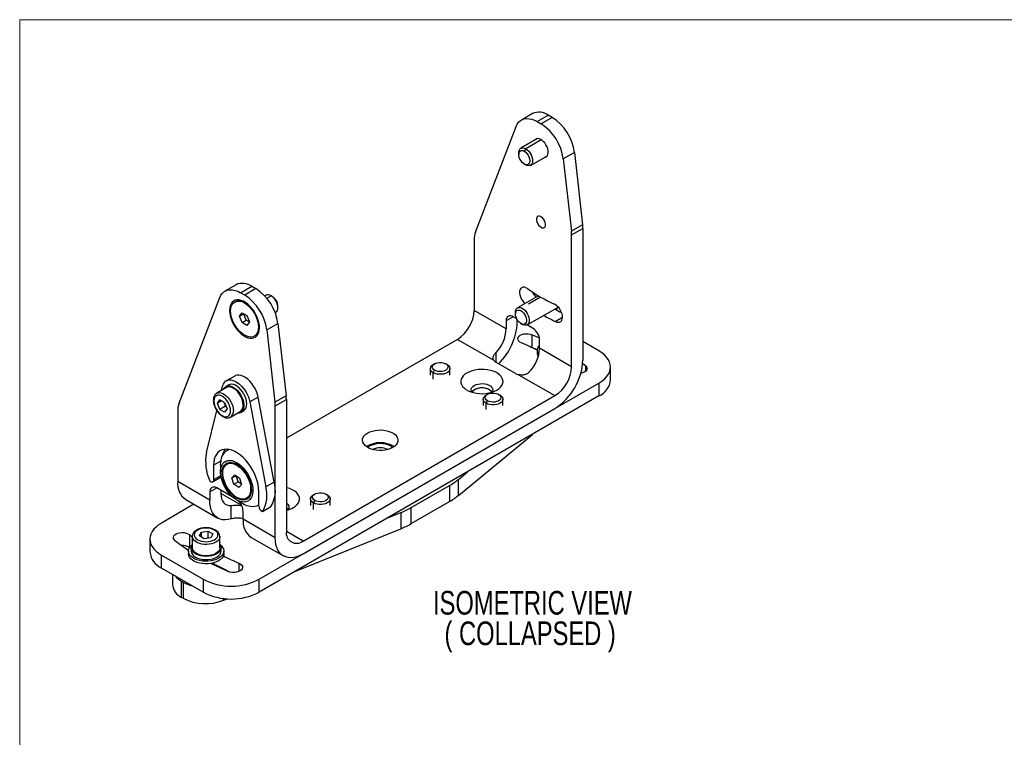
# Model space of a CAD drawing. Header units: millimetres. Extents: x 0 to 864, y 0 to 559.
# Tile 3 of 9: x 0 to 250, y 377 to 559. Entities that reach past the tile are written whole.
import ezdxf

# ---------------------------------------------------------------- set-up
doc = ezdxf.new("R2010")
doc.units = ezdxf.units.MM
doc.layers.add('TEXT', color=140, linetype='Continuous', lineweight=25)
doc.styles.add('SLDTEXTSTYLE0', font='TXT', dxfattribs={"width": 0.75})

# ---------------------------------------------------------------- blocks, each defined once
blk = doc.blocks.new('SW_NOTE_0_24')
at = {"layer": 'TEXT', "color": 0, "char_height": 6, "attachment_point": 2, "style": 'SLDTEXTSTYLE0'}
for s, insert in [('ISOMETRIC VIEW', (31.22, 7.73)), ('( COLLAPSED )', (30.64, -0.02))]:
    blk.add_mtext(s, dxfattribs=dict(at, insert=insert))

msp = doc.modelspace()

# ---------------------------------------------------------------- linework, layer by layer
at = {"color": 7, "linetype": 'Continuous', "lineweight": 18}
for q in [(-0.0003, -0.00032), (863.5997, 558.79968)]:
    msp.add_line((-0.0003, 558.79968), q, dxfattribs=at)
for p, q in [((130.13661, 534.95975), (127.30818, 533.32693)), ((131.30785, 532.93087), (134.13628, 534.56368)), ((131.30785, 532.93087), (132.32895, 532.3414)), ((135.15738, 533.97422), (132.32895, 532.3414)), ((135.15738, 533.97422), (134.13628, 534.56368)), ((115.66722, 504.90411), (125.99215, 531.70142)), ((131.40383, 528.60727), (127.15764, 526.156)), ((132.36604, 528.31743), (128.40754, 526.03223)), ((126.63978, 525.01139), (126.63978, 524.60319)), ((128.40754, 526.03223), (128.05399, 525.41986)), ((140.75918, 525.11716), (137.93075, 523.48435)), ((140.75918, 525.11716), (142.84818, 506.74679)), ((129.65744, 521.82576), (133.90363, 524.27703)), ((137.93075, 523.48435), (140.01975, 505.11398)), ((128.05376, 522.15383), (128.40726, 521.94969)), ((142.84818, 506.74679), (140.01975, 505.11398)), ((140.0748, 504.17307), (142.90323, 505.80589)), ((142.90323, 505.80589), (142.90323, 472.34477)), ((115.32607, 502.86686), (115.32607, 484.9991)), ((140.0748, 470.71196), (140.0748, 504.17307)), ((54.90044, 491.52684), (52.07202, 489.89402)), ((56.07169, 489.49796), (58.90012, 491.13077)), ((59.92121, 490.54131), (57.09279, 488.90849)), ((58.90012, 491.13077), (59.92121, 490.54131)), ((40.43106, 461.4712), (50.75599, 488.26851)), ((54.7728, 487.2558), (54.56067, 487.13334)), ((57.09279, 488.90849), (56.07169, 489.49796)), ((62.52808, 488.84615), (62.20936, 488.66215)), ((62.69702, 488.09835), (63.77798, 488.72238)), ((63.77798, 488.72238), (64.13154, 488.51821)), ((131.64174, 488.73412), (126.30912, 485.65566)), ((129.142, 486.64789), (132.19242, 488.40886)), ((57.06047, 486.8858), (57.2726, 487.00826)), ((57.2726, 487.00826), (57.57707, 486.83243)), ((65.54575, 485.66052), (65.54575, 486.06872)), ((123.45779, 480.30475), (115.32607, 484.9991)), ((128.80891, 481.32541), (136.37496, 485.6932)), ((55.82303, 483.51745), (56.44175, 484.39777)), ((55.82303, 483.51745), (56.88369, 484.12975)), ((56.44175, 481.92277), (55.82303, 483.51745)), ((56.44175, 484.39777), (57.67919, 483.68342)), ((56.44175, 481.92277), (57.50241, 482.53507)), ((56.88369, 484.12975), (56.89014, 484.13893)), ((57.50241, 482.53507), (56.88369, 484.12975)), ((58.29146, 482.07956), (57.50241, 482.53507)), ((57.67919, 483.68342), (58.29791, 482.08873)), ((64.8363, 484.40531), (65.02788, 484.51591)), ((125.22585, 483.36678), (123.45779, 482.34611)), ((123.45779, 482.34611), (123.45779, 480.30475)), ((126.13146, 482.84398), (125.22556, 483.36695)), ((125.79125, 484.51105), (125.79125, 484.10284)), ((126.28622, 481.93757), (126.28622, 482.57606)), ((126.49211, 482.28814), (126.28622, 482.25161)), ((135.91954, 482.21925), (137.74135, 483.27112)), ((57.67919, 481.20841), (56.44175, 481.92277)), ((58.29791, 482.08873), (57.67919, 481.20841)), ((60.80813, 480.88453), (60.80813, 481.23546)), ((62.69459, 480.05144), (65.52302, 481.68425)), ((62.69459, 480.05144), (64.78359, 461.68106)), ((65.52302, 481.68425), (67.61202, 463.31388)), ((127.20523, 481.65349), (127.55873, 481.44935)), ((130.17531, 480.50952), (128.785, 481.31213)), ((59.56027, 478.47285), (59.7724, 478.59531)), ((111.08343, 477.65063), (67.66707, 452.5869)), ((111.08343, 477.65063), (120.2901, 472.33573)), ((130.01134, 478.83774), (131.8836, 478.00705)), ((130.01134, 475.57158), (130.01134, 478.83774)), ((131.94308, 475.4063), (131.94308, 477.44766)), ((130.01134, 475.57158), (129.71338, 475.67915)), ((131.32023, 474.99748), (130.01134, 475.57158)), ((131.31592, 474.88381), (131.31592, 474.23058)), ((140.0748, 470.71196), (131.94308, 475.4063)), ((147.00445, 474.71103), (142.90323, 477.07861)), ((120.8415, 474.26941), (120.8415, 471.85413)), ((104.19936, 470.22158), (104.19936, 468.5885)), ((105.28492, 471.44613), (104.93131, 471.24193)), ((104.9316, 469.20107), (105.28515, 469.81344)), ((108.46742, 471.24193), (108.11381, 471.44613)), ((109.19936, 468.5885), (109.19936, 470.22158)), ((125.79125, 468.9967), (120.8415, 471.85413)), ((142.87056, 471.54191), (143.5463, 471.02418)), ((143.5463, 471.02418), (143.5463, 469.47895)), ((149.93338, 467.36283), (149.93338, 470.62899)), ((54.56067, 468.3529), (52.43935, 467.12829)), ((104.9316, 467.56799), (104.9316, 469.20107)), ((126.62549, 468.67839), (135.83216, 463.36349)), ((52.48218, 465.42101), (50.00731, 463.99229)), ((51.25064, 464.71006), (51.50695, 465.75926)), ((53.0393, 466.08903), (52.3322, 465.68082)), ((60.73742, 416.74605), (147.00445, 466.54695)), ((147.00445, 466.54695), (147.00445, 463.28079)), ((50.17887, 461.46405), (50.79124, 462.33535)), ((52.01599, 461.62832), (50.79124, 462.33535)), ((60.49267, 463.02113), (58.37135, 461.79652)), ((64.61131, 441.40579), (60.49267, 463.02113)), ((147.00445, 463.28079), (60.73742, 413.47989)), ((67.61202, 463.31388), (64.78359, 461.68106)), ((64.83864, 460.74016), (67.66707, 462.37298)), ((67.66707, 462.37298), (67.66707, 428.91186)), ((71.90971, 426.46184), (135.83216, 463.36349)), ((117.63439, 462.46571), (117.63439, 460.83262)), ((118.71995, 463.69025), (118.36634, 463.48605)), ((121.90245, 463.48605), (121.54884, 463.69025)), ((122.63439, 460.83262), (122.63439, 462.46571)), ((51.2397, 462.07646), (50.17887, 461.46405)), ((50.79124, 459.88572), (50.17887, 461.46405)), ((52.20546, 460.70213), (50.79124, 459.88572)), ((52.01599, 459.17869), (50.79124, 459.88572)), ((51.79707, 461.75469), (52.20546, 460.70213)), ((52.01599, 461.62832), (52.62836, 460.04999)), ((52.62836, 460.04999), (52.01599, 459.17869)), ((52.20546, 460.70213), (52.42437, 460.57576)), ((58.37135, 461.79652), (62.48999, 440.18118)), ((64.83864, 427.27905), (64.83864, 460.74016)), ((71.90971, 423.19568), (135.83216, 460.09733)), ((118.36663, 461.44519), (118.72018, 462.05757)), ((118.36663, 459.81211), (118.36663, 461.44519)), ((40.08991, 459.43395), (40.08991, 441.56619)), ((47.38831, 448.8992), (49.99731, 459.57942)), ((53.50703, 457.92995), (55.9819, 459.35867)), ((56.13189, 459.09885), (56.83899, 459.50706)), ((111.32048, 438.02975), (130.13838, 453.54421)), ((94.39571, 450.46371), (94.72689, 450.24766)), ((53.05559, 449.71798), (52.63653, 449.47606)), ((51.04215, 446.74774), (49.21158, 445.69097)), ((49.21158, 445.69097), (49.21158, 441.9069)), ((50.97935, 445.8133), (51.01034, 446.47823)), ((50.97935, 445.8133), (50.97935, 444.0172)), ((52.75755, 446.08192), (52.58077, 445.97986)), ((55.45013, 445.49661), (55.60856, 445.58807)), ((49.00444, 441.44906), (51.12576, 442.67367)), ((51.06922, 442.9793), (49.21158, 441.9069)), ((53.84991, 442.50943), (54.57726, 443.24558)), ((53.84991, 442.50943), (54.82513, 443.07241)), ((54.35322, 440.91347), (53.84991, 442.50943)), ((54.57726, 443.24558), (55.80792, 442.38577)), ((55.41388, 441.52577), (54.95467, 442.9819)), ((55.80792, 442.38577), (56.31123, 440.78981)), ((111.32048, 442.11246), (113.62022, 444.00848)), ((48.22163, 436.87184), (40.08991, 441.56619)), ((48.22163, 438.91319), (49.98969, 439.93387)), ((54.32399, 437.43173), (49.9894, 439.93404)), ((54.35322, 440.91347), (55.41388, 441.52577)), ((55.58388, 440.05366), (54.35322, 440.91347)), ((56.26713, 440.92965), (55.41388, 441.52577)), ((56.31123, 440.78981), (55.58388, 440.05366)), ((64.61131, 441.40579), (62.48999, 440.18118)), ((99.36941, 434.96519), (109.07958, 440.57075)), ((109.07958, 440.57075), (109.07958, 436.48804)), ((111.32048, 438.02975), (111.32048, 442.11246)), ((48.22163, 438.91319), (48.22163, 436.87184)), ((51.05006, 439.32173), (51.05006, 438.50466)), ((56.35422, 435.44183), (51.05006, 438.50386)), ((57.58037, 437.31938), (57.75714, 437.42143)), ((60.66671, 435.294), (60.66671, 439.07807)), ((74.87933, 438.3816), (74.52572, 438.1774)), ((78.06183, 438.1774), (77.70822, 438.3816)), ((44.23238, 435.79218), (35.98869, 431.0332)), ((42.16138, 436.98774), (50.29311, 432.29339)), ((53.66636, 432.06851), (53.66636, 435.49002)), ((55.0799, 436.91407), (56.63528, 436.01587)), ((60.63588, 435.61928), (60.66671, 435.63708)), ((61.65057, 433.97013), (63.77189, 435.19474)), ((73.79377, 437.15705), (73.79377, 435.52397)), ((74.52601, 436.13654), (74.87956, 436.74892)), ((74.52601, 434.50346), (74.52601, 436.13654)), ((78.79377, 435.52397), (78.79377, 437.15705)), ((99.36941, 430.88248), (109.07958, 436.48804)), ((99.36941, 430.88248), (99.36941, 434.96519)), ((56.70691, 431.97339), (56.70691, 434.01474)), ((93.41444, 432.34393), (96.6988, 433.67154)), ((96.6988, 433.67154), (96.6988, 429.58883)), ((64.83864, 427.27905), (56.70691, 431.97339)), ((43.06419, 428.10119), (43.70402, 427.61113)), ((43.06419, 428.10119), (43.06419, 424.83503)), ((43.80239, 427.60499), (43.803, 427.64242)), ((43.80239, 427.60499), (43.80239, 424.74709)), ((45.62936, 427.75447), (46.07765, 428.72029)), ((46.85411, 427.04744), (45.62936, 427.75447)), ((46.07765, 428.72029), (47.75068, 428.97908)), ((46.07765, 428.72029), (46.07765, 427.49567)), ((48.52714, 427.30623), (46.85411, 427.04744)), ((47.75068, 428.97908), (48.97543, 428.27205)), ((47.75068, 428.97908), (47.75068, 427.18612)), ((48.97543, 428.27205), (48.52714, 427.30623)), ((50.80239, 427.60499), (50.77368, 427.72165)), ((50.79853, 427.69989), (50.80239, 427.60499)), ((50.80239, 424.74709), (50.80239, 427.60499)), ((58.77839, 427.39494), (66.91012, 422.7006)), ((71.90971, 426.46184), (67.66707, 428.91107)), ((69.82406, 418.7255), (96.6988, 429.58883)), ((33.05975, 426.95116), (33.05975, 423.68499)), ((35.98869, 422.86912), (46.59529, 416.74605)), ((35.98869, 419.60295), (35.98869, 422.86912)), ((42.8673, 424.37018), (42.69176, 424.22546)), ((42.80239, 423.93055), (42.80239, 423.27732)), ((43.50239, 424.74709), (43.50239, 423.93055)), ((51.10239, 423.93055), (51.10239, 424.74709)), ((51.80239, 423.27732), (51.80239, 423.93055)), ((49.30239, 420.43699), (49.30239, 420.9502)), ((55.6585, 418.7424), (55.6585, 420.83066)), ((46.59529, 413.47989), (35.98869, 419.60295)), ((38.74576, 418.01133), (38.74576, 415.43332)), ((41.0889, 416.25039), (41.49507, 416.01591)), ((41.0889, 412.16768), (41.0889, 416.25039)), ((41.49507, 416.01591), (41.49507, 411.93321)), ((46.59529, 416.74605), (46.59529, 413.47989)), ((60.73742, 413.47989), (60.73742, 416.74605)), ((41.49507, 411.93321), (41.0889, 412.16768)), ((51.74054, 411.41575), (51.74054, 411.89712)), ((51.74054, 411.41575), (52.72717, 411.81457))]:
    msp.add_line(p, q)
at = {"flags": 128}
for points in [[(125.99215, 531.70142), (126.26756, 532.27385), (126.61811, 532.7587), (127.03857, 533.14874), (127.52268, 533.43814), (128.06322, 533.6226), (128.65212, 533.69936), (129.28062, 533.66729), (129.93934, 533.52686), (130.61846, 533.28016), (131.30785, 532.93087)], [(133.18943, 523.86473), (133.40923, 523.9036), (133.69785, 524.05269), (133.92095, 524.30387), (134.06809, 524.64539), (134.13241, 525.06129), (134.11089, 525.53212), (134.00453, 526.03586), (133.81832, 526.54896), (133.56095, 527.04742), (133.24446, 527.50794), (132.88366, 527.90899), (132.4954, 528.23181), (132.09786, 528.46131), (131.7096, 528.58676), (131.3488, 528.60229), (131.03231, 528.50717), (130.77494, 528.30586), (130.68963, 528.19498)], [(126.63978, 525.01139), (126.6841, 525.44005), (126.81484, 525.79604), (127.02545, 526.06151), (127.30536, 526.22315), (127.64054, 526.27286), (128.01418, 526.20814), (128.40754, 526.03223)], [(128.05399, 525.41986), (128.40569, 525.16552), (128.73529, 524.82455), (129.02208, 524.41837), (129.24805, 523.97251), (129.39899, 523.51498), (129.46541, 523.07452), (129.44315, 522.67882), (129.33361, 522.35274), (129.14366, 522.11676), (128.88524, 521.98572), (128.5746, 521.96784), (128.23124, 522.06425), (127.87674, 522.2689), (127.53338, 522.56892), (127.22274, 522.94546), (126.96432, 523.37487), (126.77437, 523.83015), (126.66483, 524.28272), (126.64257, 524.70412), (126.70899, 525.06788), (126.85993, 525.35114), (127.08589, 525.53611), (127.37269, 525.61117), (127.70229, 525.57159), (128.05399, 525.41986)], [(128.40754, 526.03223), (128.80091, 525.75397), (129.17455, 525.38729), (129.50973, 524.9506), (129.78964, 524.46578), (130.00025, 523.95714), (130.13099, 523.4502), (130.17531, 522.97037), (130.13099, 522.54171), (130.00025, 522.18572), (129.78964, 521.92025), (129.50973, 521.75861), (129.17455, 521.7089), (128.80091, 521.77362), (128.40754, 521.94953), (128.40726, 521.94969)], [(132.29663, 506.12869), (132.60664, 505.99893), (132.89366, 505.9772), (133.1364, 506.06511), (133.31685, 506.25615), (133.42164, 506.53615), (133.443, 506.88433), (133.37933, 507.27488), (133.23537, 507.67883), (133.02178, 508.06622), (132.75441, 508.40832), (132.45309, 508.67976), (132.14017, 508.86041), (131.83885, 508.93686), (131.57148, 508.90346), (131.35789, 508.76267), (131.21393, 508.52494), (131.15026, 508.2079), (131.17161, 507.83506), (131.27641, 507.43408), (131.45686, 507.03469), (131.6996, 506.66651), (131.98662, 506.35685), (132.29663, 506.12869)], [(50.75599, 488.26851), (51.0314, 488.84094), (51.38195, 489.32579), (51.80241, 489.71582), (52.28652, 490.00523), (52.82705, 490.18969), (53.41596, 490.26645), (54.04446, 490.23438), (54.70318, 490.09395), (55.3823, 489.84725), (56.07169, 489.49796)], [(128.86708, 490.5359), (128.47002, 490.76352), (128.08251, 490.88722), (127.72264, 490.90122), (127.40719, 490.80487), (127.15087, 490.60267), (126.96563, 490.30404), (126.86013, 489.92292), (126.83927, 489.47708), (126.90404, 488.98732), (127.0514, 488.47648), (127.27449, 487.9684), (127.56291, 487.48676), (127.90319, 487.05404), (128.20782, 486.75176)], [(60.84349, 480.6192), (60.80124, 481.29468), (60.67542, 482.00386), (60.46885, 482.73089), (60.18615, 483.45954), (59.83362, 484.17352), (59.41914, 484.85688), (58.95198, 485.49437), (58.44256, 486.07174), (57.90227, 486.5761), (57.34317, 486.99617), (56.77776, 487.32257), (56.21867, 487.54802), (55.67838, 487.66747), (55.16896, 487.67826), (54.70179, 487.58015), (54.28732, 487.37533), (53.93479, 487.06837), (53.65208, 486.66613), (53.44552, 486.1776), (53.3197, 485.61368), (53.27745, 484.98698), (53.3197, 484.3115), (53.44552, 483.60232), (53.65208, 482.87529), (53.93479, 482.14665), (54.28732, 481.43267), (54.70179, 480.7493), (55.16896, 480.11181), (55.67838, 479.53444), (56.21867, 479.03009), (56.77776, 478.61002), (57.34317, 478.28361), (57.90227, 478.05816), (58.44256, 477.93871), (58.95198, 477.92792), (59.41914, 478.02603), (59.83362, 478.23086), (60.18615, 478.53782), (60.46885, 478.94005), (60.67542, 479.42859), (60.80124, 479.9925), (60.84349, 480.6192)], [(57.06047, 486.8858), (57.61355, 486.51624), (58.15301, 486.05526), (58.66557, 485.5142), (59.1386, 484.90639), (59.56047, 484.24678), (59.92078, 483.55162), (60.21065, 482.83804), (60.42296, 482.12359), (60.55247, 481.42588), (60.596, 480.76207), (60.55247, 480.14852), (60.42296, 479.60034), (60.21065, 479.13102), (59.92078, 478.75212), (59.56047, 478.47296), (59.1386, 478.30043), (58.66557, 478.23877), (58.15301, 478.2895), (57.61355, 478.45137), (57.06047, 478.72039), (56.50739, 479.08994), (55.96793, 479.55092), (55.45537, 480.09198), (54.98233, 480.6998), (54.56047, 481.3594), (54.20016, 482.05456), (53.91028, 482.76815), (53.69798, 483.48259), (53.56846, 484.18031), (53.52493, 484.84411), (53.56846, 485.45766), (53.69798, 486.00584), (53.91028, 486.47516), (54.20016, 486.85406), (54.56047, 487.13322), (54.98233, 487.30575), (55.45537, 487.36741), (55.96793, 487.31668), (56.50739, 487.15482), (57.06047, 486.8858)], [(65.02788, 484.51591), (65.16008, 484.6104), (65.37069, 484.87587), (65.50143, 485.23186), (65.54575, 485.66052), (65.50143, 486.14035), (65.37069, 486.64729), (65.16008, 487.15593), (64.88017, 487.64075), (64.54499, 488.07744), (64.17135, 488.44412), (63.77798, 488.72238)], [(57.2726, 487.00826), (57.82568, 486.63871), (57.84062, 486.62731)], [(125.79125, 484.51105), (125.80389, 484.74747), (125.89486, 485.13984), (126.06928, 485.4495), (126.3184, 485.66094), (126.62973, 485.76354), (126.98765, 485.75216), (127.37423, 485.62738), (127.77008, 485.39544), (128.15534, 485.06799), (128.51069, 484.66143), (128.81833, 484.19617), (129.06282, 483.69551), (129.2319, 483.18458), (129.3171, 482.689)], [(128.61193, 482.6452), (128.6045, 482.24022), (128.50917, 481.90097), (128.33192, 481.64878), (128.0839, 481.49949), (127.78067, 481.46248), (127.44131, 481.54007), (127.08712, 481.7274), (126.74037, 482.01268), (126.42285, 482.378), (126.1545, 482.8004), (125.95218, 483.25334), (125.82861, 483.70836), (125.79156, 484.13686), (125.84334, 484.51194), (125.98072, 484.81001), (126.19504, 485.01234), (126.47286, 485.10624), (126.79671, 485.08578), (127.14624, 484.95227), (127.49949, 484.71409), (127.83427, 484.3862), (128.12954, 483.98921), (128.36674, 483.54806), (128.53098, 483.09048), (128.61193, 482.6452)], [(135.91907, 482.23049), (136.31379, 482.05231), (136.69007, 481.98149), (137.03035, 482.02132), (137.31876, 482.16996), (137.54186, 482.42047), (137.68922, 482.76116), (137.75399, 483.17615), (137.73313, 483.64607), (137.62762, 484.149), (137.44239, 484.6615), (137.18607, 485.15964), (136.87062, 485.62021), (136.51074, 486.02171), (136.12324, 486.34541), (135.72618, 486.57622)], [(136.37496, 485.6932), (136.61479, 485.89935), (136.62232, 485.90873)], [(129.3171, 482.689), (129.31414, 482.2336), (129.22317, 481.84123), (129.04875, 481.53157), (128.79963, 481.32013), (128.4883, 481.21753), (128.13037, 481.22891), (127.7438, 481.35369), (127.55873, 481.44935)], [(127.33464, 476.74949), (126.94069, 476.96473), (126.64741, 477.22814), (126.47185, 477.52441), (126.42421, 477.83633), (126.50726, 478.14577), (126.71618, 478.43474), (127.03882, 478.68645), (127.45644, 478.88628), (127.94475, 479.0226), (128.47539, 479.08749), (129.01751, 479.0772), (129.53961, 478.9923), (130.01134, 478.83774)], [(147.00445, 466.54695), (147.7517, 467.02966), (148.40062, 467.55763), (148.94307, 468.12423), (149.37222, 468.72233), (149.68266, 469.3444), (149.87051, 469.98263), (149.93338, 470.62899), (149.87051, 471.27535), (149.68266, 471.91358), (149.37222, 472.53565), (148.94307, 473.13375), (148.40062, 473.70035), (147.7517, 474.22832), (147.00445, 474.71103)], [(104.9316, 469.20107), (104.58255, 469.45374), (104.33966, 469.74492), (104.21508, 470.05999), (104.21508, 470.38317), (104.33966, 470.69825), (104.58255, 470.98942), (104.93131, 471.24193)], [(105.28515, 469.81344), (104.97788, 470.04213), (104.77878, 470.30774), (104.70035, 470.59359), (104.74753, 470.88172), (104.91735, 471.15402), (105.19914, 471.39339), (105.5752, 471.58478), (106.02189, 471.71617), (106.51115, 471.7793), (107.01223, 471.77021), (107.49366, 471.68947), (107.92518, 471.54215), (108.27967, 471.3375), (108.53487, 471.08839), (108.67474, 470.81047), (108.69049, 470.5212), (108.58113, 470.23875), (108.35353, 469.98088), (108.02199, 469.76379), (107.60735, 469.60112), (107.13565, 469.50308), (106.63654, 469.47585), (106.14138, 469.52112), (105.68128, 469.63606), (105.28515, 469.81344)], [(108.46742, 471.24193), (108.81617, 470.98942), (109.05907, 470.69825), (109.18364, 470.38317), (109.18364, 470.05999), (109.05907, 469.74492), (108.81617, 469.45374), (108.46713, 469.20107), (108.02944, 468.99957), (107.52506, 468.85935), (106.97928, 468.78744), (106.41945, 468.78744), (105.87367, 468.85935), (105.36928, 468.99957), (104.9316, 469.20107)], [(121.08899, 464.77179), (121.61056, 465.12168), (122.03598, 465.51253), (122.35574, 465.93562), (122.5627, 466.3815), (122.65222, 466.8402), (122.62233, 467.30149), (122.47367, 467.75504), (122.20957, 468.19075), (121.83594, 468.59886), (121.36111, 468.97027), (120.7957, 469.29667), (120.15234, 469.57078), (119.44539, 469.78648), (118.69065, 469.93894), (117.90498, 470.02475), (117.10592, 470.04201), (116.31134, 469.99033), (115.53897, 469.87086), (114.80608, 469.68627), (114.12903, 469.44068), (113.52294, 469.13958), (113.00137, 468.78969), (112.57595, 468.39884), (112.25619, 467.97575), (112.04924, 467.52987), (111.95971, 467.07117), (111.98961, 466.60988), (112.13826, 466.15632), (112.40236, 465.72062), (112.77599, 465.31251), (113.25082, 464.9411), (113.81623, 464.6147), (114.45959, 464.34059), (115.16654, 464.12489), (115.92128, 463.97243), (116.70696, 463.88661), (117.50601, 463.86935), (118.30059, 463.92104), (119.07296, 464.04051), (119.80585, 464.2251), (120.4829, 464.47069), (121.08899, 464.77179)], [(143.5463, 471.02418), (143.81403, 470.75185), (143.96109, 470.45045), (143.97893, 470.13749), (143.86651, 469.83116), (143.63037, 469.54926), (143.28423, 469.30818), (142.8482, 469.12192), (142.39429, 469.00922)], [(51.50695, 465.75926), (51.68085, 466.26382), (51.93418, 466.68391), (52.26076, 467.00927), (52.65262, 467.23199), (53.10022, 467.34662), (53.59264, 467.35038), (54.11789, 467.24317), (54.66315, 467.02762), (55.21514, 466.70896), (55.76041, 466.29497), (56.28565, 465.79574), (56.77808, 465.22344), (57.22568, 464.59202), (57.61754, 463.91687), (57.94412, 463.21445), (58.19744, 462.50188), (58.37135, 461.79652)], [(60.49267, 463.02113), (60.31876, 463.72649), (60.06544, 464.43906), (59.73886, 465.14148), (59.347, 465.81663), (58.8994, 466.44805), (58.40697, 467.02035), (57.88173, 467.51958), (57.33646, 467.93357), (56.78447, 468.25223), (56.23921, 468.46779), (55.71396, 468.57499), (55.22154, 468.57123), (54.77394, 468.4566), (54.56067, 468.3529)], [(51.74219, 464.99382), (51.87453, 465.23956), (52.14594, 465.54979), (52.48587, 465.75622), (52.88316, 465.85209), (53.32475, 465.83422), (53.79615, 465.70323), (54.28186, 465.4634), (54.76594, 465.12261), (55.23248, 464.69207), (55.66616, 464.1859), (56.05273, 463.62074), (56.3795, 463.01515), (56.63573, 462.38902), (56.81302, 461.76291), (56.90552, 461.1574), (56.91021, 460.59237), (56.82694, 460.08638), (56.65843, 459.65605), (56.41022, 459.31552), (56.09047, 459.07596), (55.70967, 458.94526), (55.28035, 458.92769), (55.24191, 458.93148)], [(56.70691, 460.96112), (56.66478, 461.51059), (56.53979, 462.08999), (56.33622, 462.67961), (56.06099, 463.25935), (55.72349, 463.80949), (55.33519, 464.31128), (54.90932, 464.74765), (54.46039, 465.10371), (54.00369, 465.36736), (53.55476, 465.52962), (53.12889, 465.58495), (52.7406, 465.53148), (52.48218, 465.42101)], [(56.83899, 459.50706), (56.97962, 459.60126), (57.26166, 459.89688), (57.46741, 460.2878), (57.59011, 460.76118), (57.62574, 461.30145), (57.57312, 461.89089), (57.43399, 462.51012), (57.21291, 463.13881), (56.91714, 463.7563), (56.5564, 464.34232), (56.14254, 464.87762), (55.68915, 465.34461), (55.21113, 465.72795), (54.72417, 466.01505), (54.24428, 466.19649), (53.7872, 466.2663), (53.36797, 466.22218), (53.0393, 466.08903)], [(114.74039, 464.2611), (114.64967, 464.42179), (114.55973, 464.74959), (114.58982, 465.08102), (114.73862, 465.4016), (114.99962, 465.69732), (115.36142, 465.95524), (115.80821, 466.1641), (116.32045, 466.31478), (116.87577, 466.40067), (117.44989, 466.41804), (118.01772, 466.36613), (118.55444, 466.24719), (119.0366, 466.06643), (119.44312, 465.83175), (119.75623, 465.55341), (119.96226, 465.24356), (120.0522, 464.91576), (120.02211, 464.58433), (119.87331, 464.26375), (119.87154, 464.2611)], [(114.74039, 464.2611), (114.99962, 464.55416), (115.36142, 464.81208)], [(119.25051, 464.81208), (119.61231, 464.55416), (119.87154, 464.2611)], [(50.03027, 464.00521), (50.26572, 464.10276), (50.65402, 464.15624), (51.07989, 464.1009), (51.52881, 463.93865), (51.98552, 463.675), (52.43445, 463.31893), (52.86031, 462.88257), (53.24861, 462.38078), (53.58612, 461.83064), (53.86135, 461.25089), (54.06492, 460.66128), (54.1899, 460.08187), (54.23204, 459.53241)], [(118.36663, 461.44519), (118.01758, 461.69787), (117.77468, 461.98904), (117.65011, 462.30412), (117.65011, 462.62729), (117.77468, 462.94237), (118.01758, 463.23354), (118.36634, 463.48605)], [(118.72018, 462.05757), (118.41291, 462.28625), (118.21381, 462.55186), (118.13538, 462.83771), (118.18256, 463.12584), (118.35238, 463.39814), (118.63417, 463.63751), (119.01023, 463.8289), (119.45692, 463.96029), (119.94618, 464.02343), (120.44726, 464.01434), (120.92869, 463.93359), (121.36021, 463.78627), (121.7147, 463.58162), (121.9699, 463.33251), (122.10977, 463.05459), (122.12552, 462.76532), (122.01615, 462.48288), (121.78855, 462.22501), (121.45702, 462.00792), (121.04237, 461.84524), (120.57068, 461.74721), (120.07157, 461.71997), (119.57641, 461.76524), (119.11631, 461.88018), (118.72018, 462.05757)], [(121.90245, 463.48605), (122.2512, 463.23354), (122.4941, 462.94237), (122.61867, 462.62729), (122.61867, 462.30412), (122.4941, 461.98904), (122.2512, 461.69787), (121.90216, 461.44519), (121.46447, 461.2437), (120.96009, 461.10347), (120.4143, 461.03156), (119.85448, 461.03156), (119.3087, 461.10347), (118.80431, 461.2437), (118.36663, 461.44519)], [(94.67855, 450.21932), (94.11141, 449.94202), (93.47295, 449.7224), (92.78058, 449.56644), (92.05319, 449.47839), (91.31061, 449.46066), (90.5731, 449.51373), (89.86078, 449.63615), (89.19309, 449.82459), (88.58822, 450.0739), (88.06269, 450.37728), (87.63083, 450.72646), (87.30441, 451.11192), (87.09234, 451.52313), (87.00041, 451.94888), (87.03113, 452.37756), (87.18364, 452.79748), (87.45381, 453.19718), (87.83425, 453.56575), (88.31459, 453.89315), (88.88172, 454.17045), (89.52018, 454.39007), (90.21256, 454.54603), (90.93995, 454.63408), (91.68253, 454.65181), (92.42004, 454.59874), (93.13235, 454.47632), (93.80005, 454.28788), (94.40492, 454.03857), (94.93045, 453.73519), (95.36231, 453.38601), (95.68873, 453.00056), (95.90079, 452.58934), (95.99272, 452.16359), (95.96201, 451.73491), (95.80949, 451.31499), (95.53933, 450.91529), (95.15889, 450.54672), (94.67855, 450.21932)], [(60.66671, 439.07807), (60.62155, 439.93309), (60.48677, 440.82678), (60.2645, 441.74503), (59.95825, 442.67336), (59.57285, 443.59714), (59.11436, 444.5018), (58.59004, 445.37307), (58.00813, 446.1972), (57.37783, 446.96121), (56.70906, 447.65304), (56.01239, 448.26178), (55.29878, 448.77784), (54.57951, 449.19306), (53.86591, 449.50092), (53.16923, 449.69654), (52.50047, 449.77685), (51.87017, 449.74057), (51.28826, 449.58829), (50.76393, 449.3224), (50.30545, 448.9471), (49.92004, 448.4683), (49.61379, 447.89355), (49.39152, 447.23193), (49.25675, 446.49385), (49.21158, 445.69097)], [(51.00182, 444.49927), (51.1077, 445.11865), (51.29826, 445.6641), (51.56943, 446.12398), (51.91544, 446.4885), (52.3289, 446.74988), (52.80102, 446.90256), (53.32171, 446.94329), (53.8799, 446.87119), (54.46367, 446.6878), (55.06059, 446.39703), (55.65794, 446.00508), (56.24298, 445.5203), (56.80325, 444.95302), (57.3268, 444.31534), (57.80248, 443.62084), (58.22014, 442.88433), (58.57089, 442.1215), (58.84725, 441.34861), (59.04333, 440.58215), (59.15495, 439.83843), (59.17973, 439.13331), (59.11715, 438.48183), (58.96853, 437.89786), (58.73705, 437.39385), (58.42763, 436.98055), (58.04688, 436.66676), (57.60291, 436.45917), (57.10518, 436.36221), (56.56429, 436.37794), (55.99179, 436.50602), (55.39986, 436.74374), (54.80113, 437.08601), (54.20835, 437.52555), (53.63416, 438.05298), (53.0908, 438.65708), (52.58985, 439.32495), (52.14199, 440.04237), (51.75675, 440.79404), (51.44236, 441.56395), (51.20551, 442.33569), (51.05125, 443.0928), (50.98286, 443.81916), (51.00182, 444.49927)], [(51.3886, 444.22905), (51.4911, 444.81542), (51.67773, 445.32759), (51.94413, 445.75355), (52.28404, 446.08332), (52.6895, 446.30917), (53.15101, 446.4258), (53.65774, 446.43048), (54.19782, 446.3231), (54.75859, 446.10618), (55.32691, 445.7848), (55.88946, 445.3665), (56.43305, 444.86107), (56.94493, 444.28037), (57.41312, 443.63801), (57.82663, 442.94905), (58.17578, 442.22962), (58.45237, 441.4966), (58.64994, 440.76717), (58.76384, 440.05842), (58.79141, 439.38697), (58.73201, 438.76855), (58.58701, 438.21766), (58.35983, 437.74722), (58.05578, 437.36824), (57.682, 437.08962), (57.24724, 436.91788), (56.7617, 436.85704), (56.23675, 436.90854), (55.6847, 437.07117), (55.1185, 437.34111), (54.5514, 437.71204), (53.99671, 438.17526), (53.46742, 438.71992), (52.97594, 439.33325), (52.53379, 440.00087), (52.15134, 440.70714), (51.83755, 441.4355), (51.59977, 442.16888), (51.44357, 442.89008), (51.37263, 443.58222), (51.3886, 444.22905)], [(55.45013, 445.49661), (55.99563, 445.06495), (56.5186, 444.5492), (57.00616, 443.96204), (57.4463, 443.31795), (57.8282, 442.63278), (58.14243, 441.9234), (58.38127, 441.20727), (58.53884, 440.50204), (58.61126, 439.82507), (58.59674, 439.19302), (58.49563, 438.62146), (58.31044, 438.12447), (58.04572, 437.71428), (57.70798, 437.40098), (57.30555, 437.19231), (56.84834, 437.09338), (56.34759, 437.10665), (55.81565, 437.23178), (55.2656, 437.46569), (54.71101, 437.80263), (54.16551, 438.23429), (53.64254, 438.75004), (53.15498, 439.3372), (52.71484, 439.98129), (52.33294, 440.66646), (52.01871, 441.37584), (51.77986, 442.09197), (51.6223, 442.7972), (51.54988, 443.47417), (51.5644, 444.10622), (51.66551, 444.67778), (51.8507, 445.17477), (52.11542, 445.58496), (52.45316, 445.89826), (52.85559, 446.10693), (53.3128, 446.20586), (53.81355, 446.19259), (54.34549, 446.06746), (54.89553, 445.83355), (55.45013, 445.49661)], [(49.21158, 441.9069), (49.19238, 441.72898), (49.13581, 441.5829), (49.04495, 441.47658), (48.92473, 441.41582), (48.78168, 441.4039), (48.62358, 441.44147), (48.45901, 441.5265), (48.29691, 441.65437)], [(69.47019, 434.9729), (69.99177, 435.32278), (70.41719, 435.71363), (70.73695, 436.13672), (70.9439, 436.5826), (71.03343, 437.04131), (71.00353, 437.50259), (70.85487, 437.95615), (70.59078, 438.39185), (70.21715, 438.79996), (69.74232, 439.17137), (69.17691, 439.49778), (68.53354, 439.77189), (67.82659, 439.98758), (67.66707, 440.026)], [(51.05006, 438.50466), (51.09593, 437.81269), (51.23253, 437.18864), (51.45692, 436.646), (51.76425, 436.19651), (52.14786, 435.84987), (52.59947, 435.61358), (53.10931, 435.49276), (53.66636, 435.49002)], [(74.52601, 436.13654), (74.17696, 436.38921), (73.93406, 436.68039), (73.80949, 436.99546), (73.80949, 437.31864), (73.93406, 437.63372), (74.17696, 437.92489), (74.52572, 438.1774)], [(74.87956, 436.74892), (74.57229, 436.9776), (74.37319, 437.24321), (74.29476, 437.52906), (74.34194, 437.81719), (74.51176, 438.08949), (74.79355, 438.32886), (75.16961, 438.52025), (75.6163, 438.65164), (76.10556, 438.71478), (76.60664, 438.70568), (77.08807, 438.62494), (77.51959, 438.47762), (77.87408, 438.27297), (78.12928, 438.02386), (78.26915, 437.74594), (78.2849, 437.45667), (78.17553, 437.17423), (77.94793, 436.91636), (77.6164, 436.69926), (77.20175, 436.53659), (76.73006, 436.43855), (76.23095, 436.41132), (75.73579, 436.45659), (75.27569, 436.57153), (74.87956, 436.74892)], [(78.06183, 438.1774), (78.41058, 437.92489), (78.65348, 437.63372), (78.77805, 437.31864), (78.77805, 436.99546), (78.65348, 436.68039), (78.41058, 436.38921), (78.06154, 436.13654), (77.62385, 435.93504), (77.11947, 435.79482), (76.57368, 435.72291), (76.01386, 435.72291), (75.46808, 435.79482), (74.96369, 435.93504), (74.52601, 436.13654)], [(53.66636, 432.06851), (52.91036, 431.89056), (52.18398, 431.8253), (51.49625, 431.87352), (50.85572, 432.03464), (50.27036, 432.30665), (49.74743, 432.68616), (49.29345, 433.16847), (48.91406, 433.74757), (48.61397, 434.41627), (48.39691, 435.16624), (48.26559, 435.98817), (48.22163, 436.87184)], [(67.63171, 435.01319), (67.99352, 434.75526), (68.25275, 434.4622)], [(35.98869, 431.0332), (35.24144, 430.55049), (34.59251, 430.02251), (34.05007, 429.45591), (33.62092, 428.85782), (33.31047, 428.23574), (33.12263, 427.59751), (33.05975, 426.95116), (33.12263, 426.3048), (33.31047, 425.66657), (33.62092, 425.0445), (34.05007, 424.4464), (34.59251, 423.8798), (35.24144, 423.35183), (35.98869, 422.86912)], [(39.44684, 426.55597), (39.17911, 426.82829), (39.03205, 427.12969), (39.01421, 427.44266), (39.12663, 427.74899), (39.36277, 428.03088), (39.70891, 428.27197), (40.14493, 428.45822), (40.6455, 428.57883), (41.18152, 428.62677), (41.72184, 428.59927), (42.23506, 428.49793), (42.69135, 428.32862), (43.06419, 428.10119)], [(50.80239, 427.60499), (50.79866, 427.51167), (50.70943, 427.14239), (50.50417, 426.78886), (50.18989, 426.46312), (49.77727, 426.17627), (49.28037, 425.93807), (48.71612, 425.75664), (48.10372, 425.63815), (47.46404, 425.58663), (46.81885, 425.60385), (46.19012, 425.68922), (45.59928, 425.83983), (45.06643, 426.05054), (44.60973, 426.31419), (44.24472, 426.6218), (43.98383, 426.96289), (43.83596, 427.32584), (43.80239, 427.60499)], [(71.90971, 423.19568), (71.118, 422.78998), (70.33625, 422.49206), (69.57428, 422.30568), (68.84169, 422.23318), (68.14768, 422.27546), (67.50097, 422.432), (66.90971, 422.70083), (66.38133, 423.07857), (65.92247, 423.56047), (65.5389, 424.14046), (65.23545, 424.81125), (65.01593, 425.56442), (64.8831, 426.39048), (64.83864, 427.27905)], [(50.8558, 425.52446), (51.17868, 425.25006), (51.50202, 424.86375), (51.71082, 424.45198), (51.79936, 424.02598), (51.76523, 423.59739), (51.60938, 423.17788), (51.33603, 422.7789), (50.95267, 422.41134), (50.46973, 422.08522), (49.90039, 421.80943), (49.26019, 421.5915), (48.56659, 421.43738), (47.8385, 421.35126), (47.09578, 421.3355), (46.35871, 421.39052), (45.64737, 421.51483), (44.98118, 421.70504), (44.37831, 421.95595), (43.85519, 422.26072), (43.42611, 422.61104), (43.10277, 422.99736), (42.89397, 423.40913), (42.80543, 423.83512), (42.83956, 424.26372), (42.99541, 424.68322), (43.26876, 425.0822), (43.65212, 425.44976), (43.74899, 425.52446)], [(50.80239, 425.6014), (50.979, 425.30157), (51.09198, 424.90939), (51.08049, 424.51187), (50.94489, 424.12207), (50.68966, 423.75281), (50.32316, 423.4162), (49.85745, 423.12331), (49.30781, 422.88376), (48.6923, 422.70541), (48.03113, 422.59412), (47.34603, 422.55354), (46.6595, 422.58502), (45.99408, 422.68752), (45.37164, 422.85766), (44.81262, 423.08986), (44.33537, 423.3765), (43.95558, 423.70816), (43.68572, 424.07394), (43.53466, 424.46184), (43.50735, 424.8591), (43.6047, 425.25268), (43.80239, 425.6014)], [(51.80239, 423.27732), (51.76523, 422.94415), (51.60938, 422.52465), (51.33603, 422.12567), (50.95267, 421.75811), (50.46973, 421.43198), (49.90039, 421.1562), (49.26019, 420.93827), (48.56659, 420.78414), (47.8385, 420.69803), (47.09578, 420.68226), (46.35871, 420.73729), (45.64737, 420.8616), (44.98118, 421.0518), (44.37831, 421.30272), (43.85519, 421.60749), (43.42611, 421.95781), (43.10277, 422.34413), (42.89397, 422.7559), (42.80543, 423.18189), (42.80239, 423.27732)], [(43.50239, 423.93055), (43.50669, 423.82633), (43.60161, 423.43254), (43.81809, 423.05512), (44.14903, 422.70645), (44.58354, 422.39799), (45.10735, 422.13986), (45.70327, 421.94056), (46.35171, 421.80662), (47.03138, 421.74245), (47.71995, 421.75014), (48.3948, 421.82946), (49.03378, 421.97779), (49.61588, 422.19026), (50.12199, 422.4599), (50.53549, 422.77784), (50.84279, 423.13364), (51.0338, 423.51563), (51.10225, 423.91123), (51.10239, 423.93055)], [(50.80239, 424.74709), (50.79866, 424.65378), (50.70943, 424.2845), (50.50417, 423.93097), (50.18989, 423.60523), (49.77727, 423.31838), (49.28037, 423.08018), (48.71612, 422.89875), (48.10372, 422.78025), (47.46404, 422.72874), (46.81885, 422.74596), (46.19012, 422.83133), (45.59928, 422.98193), (45.06643, 423.19265), (44.60973, 423.4563), (44.24472, 423.76391), (43.98383, 424.10499), (43.83596, 424.46795), (43.80239, 424.74709)], [(55.6585, 420.83066), (56.05245, 420.61542), (56.34573, 420.35201), (56.52129, 420.05573), (56.56893, 419.74381), (56.48587, 419.43438), (56.27696, 419.14541), (55.95431, 418.89369), (55.5367, 418.69387), (55.04839, 418.55755), (54.51775, 418.49265), (53.97563, 418.50295), (53.45353, 418.58784), (52.98179, 418.7424)]]:
    msp.add_lwpolyline(points, dxfattribs=at)
for centre, radius, start, end in [((131.78595, 531.22226), 4.08524, 54.8777588, 113.8117828), ((125.55638, 521.85796), 12.48079, 7.4875714, 57.136506), ((128.38481, 523.49078), 12.48079, 7.4875714, 57.136506), ((121.01229, 502.96186), 5.68702, 160.0302363, 180.9570657), ((131.73666, 504.15727), 8.33816, 0.1085691, 6.5885188), ((134.56508, 505.79009), 8.33816, 0.1085691, 6.5885188), ((56.54979, 487.78935), 4.08524, 54.8777588, 113.8117828), ((53.14864, 480.05787), 12.48079, 7.4875714, 57.136506), ((154.04525, 526.22987), 43.68066, 234.8012276, 245.2041489), ((133.89765, 491.54812), 4.26563, 204.9777126, 227.8709603), ((55.80367, 484.92013), 2.55304, 54.8748474, 113.8146942), ((50.32022, 478.42505), 12.48079, 7.4875714, 57.136506), ((63.04896, 487.7333), 1.22872, 53.6073712, 115.0821703), ((62.50749, 485.94758), 3.04068, 2.2834233, 57.7165768), ((106.15048, 485.39765), 9.18424, 302.487128, 357.5128718), ((158.02035, 525.30389), 45.71463, 240.9069994, 243.3744214), ((135.98073, 486.37203), 0.93365, 267.2209135, 322.3505219), ((124.53548, 482.52092), 1.09177, 50.7967148, 189.214037), ((154.67844, 522.7121), 44.62697, 240.8844185, 245.1433768), ((57.98484, 480.8413), 2.87052, 308.5158627, 14.6287351), ((114.11614, 480.76957), 9.35321, 315.9755093, 357.1514709), ((110.60863, 482.75353), 15.69881, 314.0170621, 357.0206482), ((128.10504, 477.273), 3.84201, 2.6054785, 57.3945217), ((101.61776, 416.41188), 65.58952, 63.0772662, 66.915502), ((122.60142, 475.87112), 9.35321, 315.9755093, 357.1514709), ((133.05621, 474.89305), 1.72183, 130.2769332, 220.062059), ((121.65647, 473.34368), 1.69791, 216.4155851, 241.3158275), ((132.98944, 474.25477), 1.67369, 180.8281593, 214.439927), ((127.62743, 472.9993), 15.28982, 302.4534495, 357.5465503), ((130.89915, 471.11055), 9.18431, 302.4873456, 357.5126543), ((127.28825, 471.66769), 3.06189, 240.7308194, 257.4991621), ((145.03701, 467.78426), 4.91448, 293.5991708, 355.0806883), ((117.3501, 461.63357), 3.70331, 59.1251316, 134.805016), ((117.26183, 461.63357), 3.70331, 45.194984, 120.8748684), ((59.32892, 462.35718), 8.33816, 0.1085691, 6.5885188), ((45.77613, 459.52894), 5.68702, 160.0302363, 180.9570657), ((54.97385, 460.77999), 1.74251, 305.3455294, 5.966651), ((56.50049, 460.72436), 8.33816, 0.1085691, 6.5885188), ((52.54118, 459.33067), 1.70285, 305.2036997, 6.8039215), ((55.56836, 447.43682), 4.18553, 146.1702179, 170.4524707), ((91.49657, 444.76867), 6.64986, 58.246158, 121.753842), ((91.51639, 445.09539), 6.09174, 61.7929972, 122.2445112), ((91.49657, 445.42023), 4.70191, 65.7973558, 114.2026442), ((59.54678, 446.68143), 12.35908, 169.6626025, 203.6734156), ((54.38829, 446.56124), 3.37897, 111.6445538, 181.4077895), ((44.97499, 441.01856), 4.91568, 173.6037743, 235.0840453), ((49.29932, 439.08801), 1.09177, 50.7967148, 189.214037), ((78.14731, 473.68648), 43.78474, 226.8952985, 227.0191679), ((54.58255, 438.08762), 8.17989, 329.7770116, 14.8293092), ((56.70387, 439.31223), 8.17989, 329.7770116, 14.8293092), ((100.91187, 454.84213), 16.44335, 299.7830883, 309.2716654), ((100.91187, 450.75943), 16.44335, 299.7830883, 309.2716654), ((52.77833, 433.80684), 3.93408, 3.02936, 47.5581215), ((58.97103, 439.23509), 3.97732, 234.0367875, 295.2354341), ((62.09925, 435.32134), 1.4328, 181.0934519, 248.8116464), ((67.26496, 435.05564), 1.15235, 329.003516, 69.5768341), ((66.76331, 433.40548), 1.82622, 35.3548142, 60.3381701), ((66.24223, 440.75114), 6.61875, 282.4315586, 299.1895025), ((88.75294, 453.4784), 21.34124, 291.8590189, 299.8322535), ((65.57125, 451.90219), 18.35567, 257.4457361, 257.6668753), ((55.58507, 428.77712), 3.47993, 71.1934006, 77.0040409), ((61.59731, 431.42817), 4.9207, 173.6384838, 235.0493358), ((88.75294, 449.3957), 21.34124, 291.8590189, 299.8322535), ((70.2654, 428.51288), 2.62878, 171.2701565, 308.7190917), ((71.37535, 467.58618), 51.9895, 232.1109923, 236.6808457), ((41.30051, 422.16946), 3.19623, 56.5092507, 94.47289), ((38.19627, 424.27873), 5.17072, 186.5936281, 244.7265128), ((81.37709, 481.17205), 65.59367, 243.0836611, 246.9154218), ((80.59184, 483.52559), 70.42142, 242.9814188, 246.9167042), ((79.55994, 474.22143), 61.48592, 240.5209535, 244.6961963), ((43.80439, 421.16487), 5.6148, 219.5319492, 241.0773081), ((42.78473, 415.85791), 4.06123, 186.0011258, 245.3190152), ((46.20006, 424.3767), 9.59374, 240.6315931, 255.619368), ((53.66636, 430.30496), 15.29196, 242.4576368, 297.5423632), ((53.66636, 427.0388), 15.29196, 242.4576368, 297.5423632), ((47.19384, 423.07979), 12.51888, 242.9212827, 291.2960547)]:
    msp.add_arc(centre, radius, start, end)
for points, knots in [([(120.2901, 472.33573), (120.19666, 472.46975), (120.13962, 472.61014), (120.09716, 472.91327), (120.11318, 473.07174), (120.19028, 473.31993), (120.22528, 473.4053), (120.31046, 473.57562), (120.36076, 473.6612), (120.53348, 473.92055), (120.67807, 474.09674), (120.8415, 474.26941)], [0, 0, 0, 0, 0.25, 0.25, 0.5, 0.5, 0.625, 0.625, 0.75, 0.75, 1, 1, 1, 1]), ([(129.32678, 469.37096), (129.16343, 469.19837), (128.9774, 469.05192), (128.55607, 468.81284), (128.327, 468.72457), (127.96677, 468.6393), (127.84269, 468.61857), (127.59633, 468.59293), (127.47309, 468.58772), (127.10337, 468.59289), (126.85764, 468.62444), (126.62549, 468.67839)], [0, 0, 0, 0, 0.25, 0.25, 0.5, 0.5, 0.625, 0.625, 0.75, 0.75, 1, 1, 1, 1]), ([(50.04248, 463.99832), (49.97306, 463.96151), (49.77807, 463.85809), (49.53532, 463.59221), (49.3239, 463.23283), (49.19278, 462.82995), (49.13148, 462.39365), (49.13517, 461.94225), (49.19556, 461.4828), (49.29775, 461.06011), (49.42548, 460.68035), (49.58671, 460.28416), (49.7338, 460.01204), (49.82402, 459.84514)], [0, 0, 0, 0, 0.060155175, 0.168980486, 0.269383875, 0.37136531, 0.47249901, 0.570589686, 0.663684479, 0.758189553, 0.827526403, 0.89421256, 1, 1, 1, 1]), ([(53.52493, 459.53241), (53.52493, 458.88275), (53.30143, 458.38867), (52.5058, 457.92922), (51.96621, 457.98262), (50.84102, 458.63218), (50.30143, 459.20177), (49.5058, 460.57984), (49.28229, 461.33197), (49.28229, 462.63129), (49.5058, 463.12537), (50.30143, 463.58482), (50.84102, 463.53142), (51.96621, 462.88186), (52.5058, 462.31227), (53.30143, 460.9342), (53.52493, 460.18207), (53.52493, 459.53241)], [0, 0, 0, 0, 0.125, 0.125, 0.25, 0.25, 0.375, 0.375, 0.5, 0.5, 0.625, 0.625, 0.75, 0.75, 0.875, 0.875, 1, 1, 1, 1]), ([(49.82402, 459.84514), (49.9323, 459.66979), (50.08461, 459.42314), (50.34251, 459.08996), (50.57384, 458.82375), (50.86465, 458.54006), (51.18124, 458.28269), (51.5215, 458.06089), (51.87804, 457.8859), (52.2451, 457.76705), (52.61794, 457.7117), (52.98771, 457.73378), (53.29889, 457.81079), (53.46224, 457.91508), (53.52152, 457.95294)], [0, 0, 0, 0, 0.115121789, 0.161922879, 0.238959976, 0.317932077, 0.401749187, 0.488301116, 0.576959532, 0.667208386, 0.758651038, 0.851275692, 0.946019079, 1, 1, 1, 1]), ([(53.66636, 435.49002), (53.8297, 435.50603), (54.01574, 435.52305), (54.43707, 435.55237), (54.66613, 435.56409), (55.02636, 435.56865), (55.15044, 435.56794), (55.39681, 435.56061), (55.52005, 435.55403), (55.88977, 435.52336), (56.1355, 435.48803), (56.36765, 435.43408)], [0, 0, 0, 0, 0.25, 0.25, 0.5, 0.5, 0.625, 0.625, 0.75, 0.75, 1, 1, 1, 1]), ([(56.36765, 432.16792), (56.13844, 432.22118), (55.90148, 432.25498), (55.5347, 432.28129), (55.41085, 432.28584), (55.16751, 432.28718), (55.04699, 432.28406), (54.80834, 432.27104), (54.68932, 432.26101), (54.46079, 432.23539), (54.3507, 432.21983), (54.03271, 432.16598), (53.83638, 432.12027), (53.66636, 432.06851)], [0, 0, 0, 0, 0.25, 0.25, 0.375, 0.375, 0.5, 0.5, 0.625, 0.625, 0.75, 0.75, 1, 1, 1, 1]), ([(50.77368, 427.72165), (50.74358, 427.9243), (50.68537, 428.31612), (50.24724, 428.87942), (49.59599, 429.35152), (48.65822, 429.70709), (47.54323, 429.87208), (46.35105, 429.79847), (45.41936, 429.52818), (44.7462, 429.16933), (44.26817, 428.77473), (43.88553, 428.24474), (43.83109, 427.82577), (43.80239, 427.60499)], [0, 0, 0, 0, 0.082078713, 0.15869802, 0.258933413, 0.357975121, 0.468388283, 0.580779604, 0.693859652, 0.756629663, 0.828429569, 0.909585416, 1, 1, 1, 1]), ([(45.18107, 429.23787), (45.74367, 429.56265), (46.50677, 429.74512), (48.09802, 429.74512), (48.86112, 429.56265), (49.98631, 428.91309), (50.30239, 428.47256), (50.30239, 427.55395), (49.98631, 427.11342), (48.86112, 426.46387), (48.09802, 426.28139), (46.50677, 426.28139), (45.74367, 426.46387), (44.61848, 427.11342), (44.30239, 427.55395), (44.30239, 428.47256), (44.61848, 428.91309), (45.18107, 429.23787)], [0, 0, 0, 0, 0.125, 0.125, 0.25, 0.25, 0.375, 0.375, 0.5, 0.5, 0.625, 0.625, 0.75, 0.75, 0.875, 0.875, 1, 1, 1, 1])]:
    msp.add_open_spline(points, degree=3, knots=knots)

# ---------------------------------------------------------------- block references
at = {"layer": 'TEXT'}
msp.add_blockref('SW_NOTE_0_24', (98.90324, 406.06021), dxfattribs=at)

doc.saveas('drawing.dxf')
